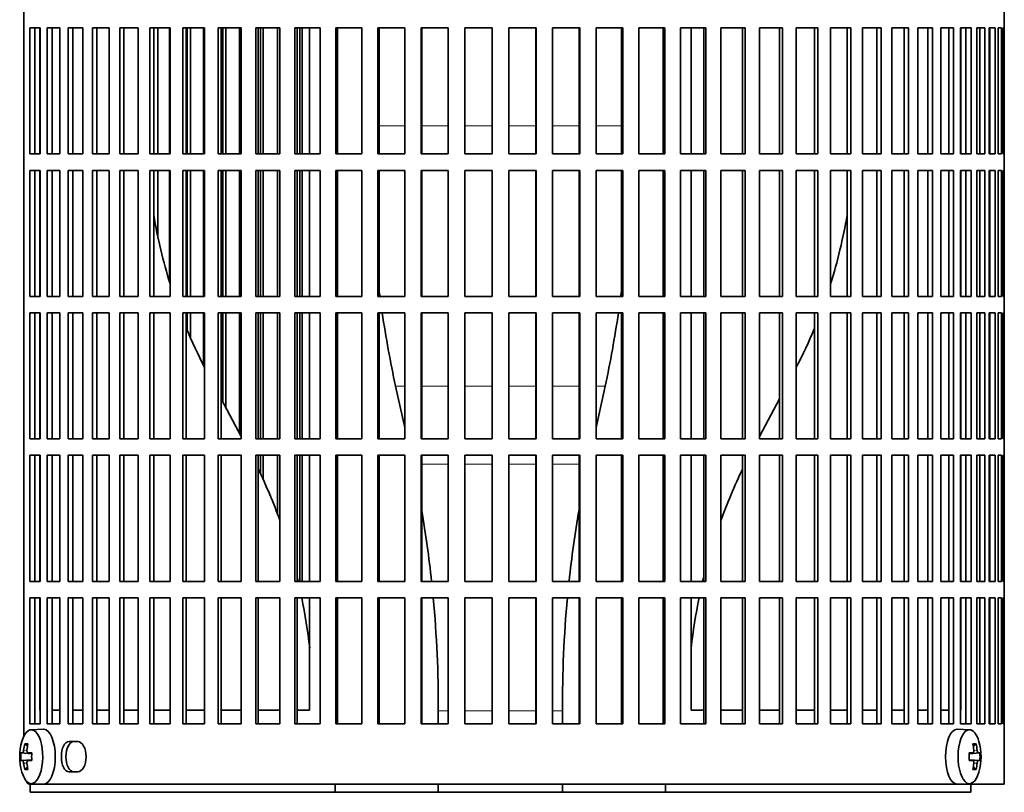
# Model space of a CAD drawing. Header units: millimetres. Extents: x 160 to 756, y -1041 to 1345.
# Tile 10 of 15: x 506 to 686, y 43 to 184. Entities that reach past the tile are written whole.
import ezdxf

# ---------------------------------------------------------------- set-up
doc = ezdxf.new("R2010")
doc.units = ezdxf.units.MM
for name, color, linetype in [('M5X8_UNI7687', 7, 'Continuous'), ('VSI134_FILTRO_A', 7, 'Continuous'), ('VSI134_FILTRO_B', 7, 'Continuous'), ('VSI134_SUPPORTO_', 7, 'Continuous')]:
    doc.layers.add(name, color=color, linetype=linetype)

# ---------------------------------------------------------------- blocks, each defined once
blk = doc.blocks.new('SE3')
at = {"layer": 'M5X8_UNI7687', "color": 7, "linetype": 'Continuous', "lineweight": 35}
for p, q in [((510.65, 54.68), (508.38, 54.61)), ((679.73, 54.61), (677.47, 54.68)), ((506.52, 50.38), (508.49, 50.23)), ((507.21, 52.02), (507.72, 51.63)), ((507.82, 50.39), (508.49, 50.33)), ((679.62, 50.33), (680.29, 50.39)), ((681.6, 50.38), (679.63, 50.23)), ((680.9, 52.02), (680.39, 51.63)), ((506.52, 48.99), (508.49, 49.13)), ((508.49, 49.04), (507.82, 48.97)), ((680.29, 48.97), (679.62, 49.04)), ((681.6, 48.99), (679.63, 49.13)), ((507.21, 47.35), (507.72, 47.74)), ((680.9, 47.35), (680.39, 47.74)), ((508.38, 44.75), (510.65, 44.68)), ((677.47, 44.68), (679.73, 44.75))]:
    blk.add_line(p, q, dxfattribs=at)
at = {"layer": 'M5X8_UNI7687', "color": 4, "linetype": 'Continuous', "lineweight": 9}
for p, q in [((508.49, 50.24), (506.81, 50.39)), ((507.02, 50.89), (507.63, 50.84)), ((507.83, 50.39), (508.49, 50.33)), ((679.62, 50.33), (680.28, 50.39)), ((681.3, 50.39), (679.63, 50.24)), ((680.49, 50.84), (681.09, 50.89)), ((506.81, 48.97), (508.49, 49.13)), ((508.49, 49.04), (507.83, 48.97)), ((680.28, 48.97), (679.62, 49.04)), ((679.63, 49.13), (681.3, 48.97)), ((507.63, 48.53), (507.02, 48.48)), ((681.09, 48.48), (680.48, 48.53))]:
    blk.add_line(p, q, dxfattribs=at)
at = {"layer": 'M5X8_UNI7687', "color": 7, "linetype": 'Continuous', "lineweight": 35}
for centre, radius, start, end in [((516.3, 49.68), 10, 163.7273, 196.2727), ((671.82, 49.68), 10, 343.7273, 16.2727), ((515.92, 49.68), 9.42, 175.7871, 184.2129), ((672.2, 49.68), 9.42, 355.7871, 4.2129)]:
    blk.add_arc(centre, radius, start, end, dxfattribs=at)
for centre, major_axis, ratio, start_param, end_param in [((508.41, 49.68), (0, -4.93), 0.422618, 0, 4.10793), ((510.68, 49.68), (0, 5), 0.422618, 0, 0.012961), ((510.68, 49.68), (0, 5), 0.422618, 3.141593, 6.283185), ((677.44, 49.68), (0, -5), 0.422618, 3.141593, 6.283185), ((679.7, 49.68), (0, 4.93), 0.422618, 0, 4.10793), ((679.7, 49.68), (0, 4.93), 0.422618, 5.316848, 6.283185), ((516.28, 49.53), (-9.97, 0.79), 0.036834, -0.313745, -0.199185), ((516.35, 49.68), (0, 10), 0.939693, 1.335108, 1.449667), ((514.3, 46.62), (-7.75, 5.06), 0.247104, -0.4365, -0.286808), ((516.22, 49.68), (0, 10), 0.866025, 1.335108, 1.449667), ((516.28, 49.53), (-9.97, 0.79), 0.036834, -0.670562, -0.556003), ((513, 49.68), (0, 9.26), 0.488139, 1.49595, 1.645642), ((671.83, 49.53), (9.97, 0.79), 0.036834, 0.556003, 0.670562), ((675.12, 49.68), (0, -9.26), 0.488139, 1.49595, 1.645642), ((673.82, 46.62), (7.75, 5.06), 0.247104, 0.286808, 0.4365), ((671.9, 49.68), (0, 10), 0.866025, 4.833518, 4.948078), ((671.77, 49.68), (0, 10), 0.939693, 4.833518, 4.948078), ((671.83, 49.53), (9.97, 0.79), 0.036834, 0.199185, 0.313745), ((516.28, 49.84), (-9.97, -0.79), 0.036834, 0.199185, 0.313745), ((516.28, 49.84), (-9.97, -0.79), 0.036834, 0.556003, 0.670562), ((671.83, 49.84), (9.97, -0.79), 0.036834, -0.670562, -0.556003), ((671.83, 49.84), (9.97, -0.79), 0.036834, -0.313745, -0.199185), ((508.41, 49.68), (0, -4.93), 0.422618, 5.316848, 6.283185), ((516.35, 49.68), (0, -10), 0.939693, 4.833518, 4.948078), ((514.3, 52.75), (-7.75, -5.06), 0.247104, 0.286808, 0.4365), ((516.22, 49.68), (0, -10), 0.866025, 4.833518, 4.948078), ((671.9, 49.68), (0, -10), 0.866025, 1.335108, 1.449667), ((673.82, 52.75), (7.75, -5.06), 0.247104, -0.4365, -0.286808), ((671.77, 49.68), (0, -10), 0.939693, 1.335108, 1.449667), ((677.44, 49.68), (0, -5), 0.422618, 0, 0.012961)]:
    blk.add_ellipse(centre, major_axis=major_axis, ratio=ratio, start_param=start_param, end_param=end_param, dxfattribs=at)
for points in [[(506.81, 50.39), (506.82, 50.39), (506.83, 50.4), (506.84, 50.4), (506.86, 50.42), (506.88, 50.43), (506.89, 50.45), (506.91, 50.48), (506.92, 50.51), (506.94, 50.54), (506.95, 50.58), (506.97, 50.62), (506.98, 50.66), (506.99, 50.7), (507, 50.75), (507.01, 50.79), (507.02, 50.84), (507.02, 50.87), (507.02, 50.89)], [(507.62, 50.89), (507.62, 50.87), (507.62, 50.84), (507.62, 50.79), (507.62, 50.75), (507.62, 50.7), (507.63, 50.66), (507.64, 50.62), (507.65, 50.58), (507.66, 50.54), (507.68, 50.51), (507.7, 50.48), (507.72, 50.45), (507.74, 50.43), (507.76, 50.42), (507.78, 50.4), (507.81, 50.4), (507.82, 50.39), (507.83, 50.39)], [(680.28, 50.39), (680.29, 50.39), (680.31, 50.4), (680.33, 50.4), (680.36, 50.42), (680.38, 50.43), (680.4, 50.45), (680.42, 50.48), (680.44, 50.51), (680.45, 50.54), (680.47, 50.58), (680.48, 50.62), (680.49, 50.66), (680.49, 50.7), (680.5, 50.75), (680.5, 50.79), (680.5, 50.84), (680.49, 50.87), (680.49, 50.89)], [(681.09, 50.89), (681.09, 50.87), (681.1, 50.84), (681.11, 50.79), (681.12, 50.75), (681.13, 50.7), (681.14, 50.66), (681.15, 50.62), (681.16, 50.58), (681.18, 50.54), (681.19, 50.51), (681.21, 50.48), (681.22, 50.45), (681.24, 50.43), (681.26, 50.42), (681.27, 50.4), (681.29, 50.4), (681.3, 50.39), (681.3, 50.39)], [(507.02, 48.48), (507.02, 48.49), (507.02, 48.53), (507.01, 48.57), (507, 48.62), (506.99, 48.66), (506.98, 48.71), (506.97, 48.75), (506.95, 48.79), (506.94, 48.83), (506.92, 48.86), (506.91, 48.89), (506.89, 48.91), (506.88, 48.93), (506.86, 48.95), (506.84, 48.96), (506.83, 48.97), (506.82, 48.97), (506.81, 48.97)], [(507.83, 48.97), (507.82, 48.97), (507.81, 48.97), (507.78, 48.96), (507.76, 48.95), (507.74, 48.93), (507.72, 48.91), (507.7, 48.89), (507.68, 48.86), (507.66, 48.83), (507.65, 48.79), (507.64, 48.75), (507.63, 48.71), (507.62, 48.66), (507.62, 48.62), (507.62, 48.57), (507.62, 48.53), (507.62, 48.49), (507.62, 48.48)], [(680.49, 48.48), (680.49, 48.49), (680.5, 48.53), (680.5, 48.57), (680.5, 48.62), (680.49, 48.66), (680.49, 48.71), (680.48, 48.75), (680.47, 48.79), (680.45, 48.83), (680.44, 48.86), (680.42, 48.89), (680.4, 48.91), (680.38, 48.93), (680.36, 48.95), (680.33, 48.96), (680.31, 48.97), (680.29, 48.97), (680.28, 48.97)], [(681.3, 48.97), (681.3, 48.97), (681.29, 48.97), (681.27, 48.96), (681.26, 48.95), (681.24, 48.93), (681.22, 48.91), (681.21, 48.89), (681.19, 48.86), (681.18, 48.83), (681.16, 48.79), (681.15, 48.75), (681.14, 48.71), (681.13, 48.66), (681.12, 48.62), (681.11, 48.57), (681.1, 48.53), (681.09, 48.49), (681.09, 48.48)]]:
    blk.add_open_spline(points, degree=3, dxfattribs=at)
at = {"layer": 'VSI134_FILTRO_A', "color": 7, "linetype": 'Continuous', "lineweight": 35}
for p, q in [((686.06, 44.68), (686.06, 245.68)), ((507.07, 236.91), (507.07, 53.46)), ((508.14, 182.68), (508.14, 159.68)), ((510.05, 182.68), (508.14, 182.68)), ((509.06, 182.68), (509.06, 159.68)), ((510.05, 182.68), (510.05, 159.68)), ((511.33, 182.68), (511.33, 159.68)), ((513.64, 182.68), (511.33, 182.68)), ((512.22, 182.68), (512.22, 159.68)), ((513.64, 182.68), (513.64, 159.68)), ((515.15, 182.68), (515.15, 159.68)), ((517.84, 182.68), (515.15, 182.68)), ((515.99, 182.68), (515.99, 159.68)), ((517.84, 182.68), (517.84, 159.68)), ((519.57, 182.68), (519.57, 159.68)), ((522.62, 182.68), (519.57, 182.68)), ((520.37, 182.68), (520.37, 159.68)), ((522.62, 182.68), (522.62, 159.68)), ((524.56, 182.68), (524.56, 159.68)), ((527.94, 182.68), (524.56, 182.68)), ((525.3, 182.68), (525.3, 159.68)), ((527.94, 182.68), (527.94, 159.68)), ((530.08, 182.68), (530.08, 159.68)), ((533.77, 182.68), (530.08, 182.68)), ((530.76, 182.68), (530.76, 159.68)), ((533.77, 182.68), (533.77, 159.68)), ((536.09, 182.68), (536.09, 159.68)), ((540.06, 182.68), (536.09, 182.68)), ((536.7, 182.68), (536.7, 159.68)), ((540.06, 182.68), (540.06, 159.68)), ((542.54, 182.68), (542.54, 159.68)), ((546.75, 182.68), (542.54, 182.68)), ((543.07, 182.68), (543.07, 159.68)), ((546.75, 182.68), (546.75, 159.68)), ((549.38, 182.68), (549.38, 159.68)), ((553.81, 182.68), (549.38, 182.68)), ((549.84, 182.68), (549.84, 159.68)), ((553.81, 182.68), (553.81, 159.68)), ((556.55, 182.68), (556.55, 159.68)), ((561.17, 182.68), (556.55, 182.68)), ((556.94, 182.68), (556.94, 159.68)), ((561.17, 182.68), (561.17, 159.68)), ((564.02, 182.68), (564.02, 159.68)), ((568.79, 182.68), (564.02, 182.68)), ((564.32, 182.68), (564.32, 159.68)), ((568.79, 182.68), (568.79, 159.68)), ((571.71, 182.68), (571.71, 159.68)), ((576.59, 182.68), (571.71, 182.68)), ((571.93, 182.68), (571.93, 159.68)), ((576.59, 182.68), (576.59, 159.68)), ((579.58, 182.68), (579.58, 159.68)), ((584.53, 182.68), (579.58, 182.68)), ((579.71, 182.68), (579.71, 159.68)), ((584.53, 182.68), (584.53, 159.68)), ((587.55, 182.68), (587.55, 159.68)), ((592.54, 182.68), (587.55, 182.68)), ((587.59, 182.68), (587.59, 159.68)), ((592.54, 182.68), (592.54, 159.68)), ((595.57, 182.68), (595.57, 159.68)), ((600.57, 182.68), (595.57, 182.68)), ((600.52, 182.68), (600.52, 159.68)), ((600.57, 182.68), (600.57, 159.68)), ((603.58, 182.68), (603.58, 159.68)), ((608.54, 182.68), (603.58, 182.68)), ((608.41, 182.68), (608.41, 159.68)), ((608.54, 182.68), (608.54, 159.68)), ((611.52, 182.68), (611.52, 159.68)), ((616.4, 182.68), (611.52, 182.68)), ((616.19, 182.68), (616.19, 159.68)), ((616.4, 182.68), (616.4, 159.68)), ((619.33, 182.68), (619.33, 159.68)), ((624.1, 182.68), (619.33, 182.68)), ((623.8, 182.68), (623.8, 159.68)), ((624.1, 182.68), (624.1, 159.68)), ((626.94, 182.68), (626.94, 159.68)), ((631.56, 182.68), (626.94, 182.68)), ((631.18, 182.68), (631.18, 159.68)), ((631.56, 182.68), (631.56, 159.68)), ((634.31, 182.68), (634.31, 159.68)), ((638.74, 182.68), (634.31, 182.68)), ((638.28, 182.68), (638.28, 159.68)), ((638.74, 182.68), (638.74, 159.68)), ((641.36, 182.68), (641.36, 159.68)), ((645.58, 182.68), (641.36, 182.68)), ((645.04, 182.68), (645.04, 159.68)), ((645.58, 182.68), (645.58, 159.68)), ((648.06, 182.68), (648.06, 159.68)), ((652.03, 182.68), (648.06, 182.68)), ((651.42, 182.68), (651.42, 159.68)), ((652.03, 182.68), (652.03, 159.68)), ((654.35, 182.68), (654.35, 159.68)), ((658.03, 182.68), (654.35, 182.68)), ((657.36, 182.68), (657.36, 159.68)), ((658.03, 182.68), (658.03, 159.68)), ((663.55, 182.68), (660.17, 182.68)), ((660.17, 182.68), (660.17, 159.68)), ((662.81, 182.68), (662.81, 159.68)), ((663.55, 182.68), (663.55, 159.68)), ((668.54, 182.68), (665.5, 182.68)), ((665.5, 182.68), (665.5, 159.68)), ((667.75, 182.68), (667.75, 159.68)), ((668.54, 182.68), (668.54, 159.68)), ((672.96, 182.68), (670.28, 182.68)), ((670.28, 182.68), (670.28, 159.68)), ((672.12, 182.68), (672.12, 159.68)), ((672.96, 182.68), (672.96, 159.68)), ((676.79, 182.68), (674.48, 182.68)), ((674.48, 182.68), (674.48, 159.68)), ((675.9, 182.68), (675.9, 159.68)), ((676.79, 182.68), (676.79, 159.68)), ((679.98, 182.68), (678.07, 182.68)), ((678.07, 182.68), (678.07, 159.68)), ((679.06, 182.68), (679.06, 159.68)), ((679.98, 182.68), (679.98, 159.68)), ((682.52, 182.68), (681.02, 182.68)), ((681.02, 182.68), (681.02, 159.68)), ((681.57, 182.68), (681.57, 159.68)), ((682.52, 182.68), (682.52, 159.68)), ((684.38, 182.68), (683.3, 182.68)), ((683.3, 182.68), (683.3, 159.68)), ((683.41, 182.68), (683.41, 159.68)), ((684.38, 182.68), (684.38, 159.68)), ((685.56, 182.68), (684.91, 182.68)), ((684.91, 182.68), (684.91, 159.68)), ((685.56, 182.68), (685.56, 159.68)), ((686.05, 182.68), (685.83, 182.68)), ((685.83, 182.68), (685.83, 159.68)), ((686.05, 182.68), (686.05, 159.68)), ((510.05, 159.68), (508.14, 159.68)), ((513.64, 159.68), (511.33, 159.68)), ((517.84, 159.68), (515.15, 159.68)), ((522.62, 159.68), (519.57, 159.68)), ((527.94, 159.68), (524.56, 159.68)), ((533.77, 159.68), (530.08, 159.68)), ((540.06, 159.68), (536.09, 159.68)), ((546.75, 159.68), (542.54, 159.68)), ((553.81, 159.68), (549.38, 159.68)), ((561.17, 159.68), (556.55, 159.68)), ((568.79, 159.68), (564.02, 159.68)), ((576.59, 159.68), (571.71, 159.68)), ((584.53, 159.68), (579.58, 159.68)), ((592.54, 159.68), (587.55, 159.68)), ((600.57, 159.68), (595.57, 159.68)), ((608.54, 159.68), (603.58, 159.68)), ((616.4, 159.68), (611.52, 159.68)), ((624.1, 159.68), (619.33, 159.68)), ((631.56, 159.68), (626.94, 159.68)), ((638.74, 159.68), (634.31, 159.68)), ((645.58, 159.68), (641.36, 159.68)), ((652.03, 159.68), (648.06, 159.68)), ((658.03, 159.68), (654.35, 159.68)), ((663.55, 159.68), (660.17, 159.68)), ((668.54, 159.68), (665.5, 159.68)), ((672.96, 159.68), (670.28, 159.68)), ((676.79, 159.68), (674.48, 159.68)), ((679.98, 159.68), (678.07, 159.68)), ((682.52, 159.68), (681.02, 159.68)), ((684.38, 159.68), (683.3, 159.68)), ((685.56, 159.68), (684.91, 159.68)), ((686.05, 159.68), (685.83, 159.68)), ((508.14, 156.68), (508.14, 133.68)), ((510.05, 156.68), (508.14, 156.68)), ((509.06, 156.68), (509.06, 133.68)), ((510.05, 156.68), (510.05, 133.68)), ((511.33, 156.68), (511.33, 133.68)), ((513.64, 156.68), (511.33, 156.68)), ((512.22, 156.68), (512.22, 133.68)), ((513.64, 156.68), (513.64, 133.68)), ((515.15, 156.68), (515.15, 133.68)), ((517.84, 156.68), (515.15, 156.68)), ((515.99, 156.68), (515.99, 133.68)), ((517.84, 156.68), (517.84, 133.68)), ((519.57, 156.68), (519.57, 133.68)), ((522.62, 156.68), (519.57, 156.68)), ((520.37, 156.68), (520.37, 133.68)), ((522.62, 156.68), (522.62, 133.68)), ((524.56, 156.68), (524.56, 133.68)), ((527.94, 156.68), (524.56, 156.68)), ((525.3, 156.68), (525.3, 133.68)), ((527.94, 156.68), (527.94, 133.68)), ((530.08, 156.68), (530.08, 133.68)), ((533.77, 156.68), (530.08, 156.68)), ((530.76, 156.68), (530.76, 133.68)), ((533.77, 156.68), (533.77, 133.68)), ((536.09, 156.68), (536.09, 133.68)), ((540.06, 156.68), (536.09, 156.68)), ((536.7, 156.68), (536.7, 133.68)), ((540.06, 156.68), (540.06, 133.68)), ((542.54, 156.68), (542.54, 133.68)), ((546.75, 156.68), (542.54, 156.68)), ((543.07, 156.68), (543.07, 133.68)), ((546.75, 156.68), (546.75, 133.68)), ((549.38, 156.68), (549.38, 133.68)), ((553.81, 156.68), (549.38, 156.68)), ((549.84, 156.68), (549.84, 133.68)), ((553.81, 156.68), (553.81, 133.68)), ((556.55, 156.68), (556.55, 133.68)), ((561.17, 156.68), (556.55, 156.68)), ((556.94, 156.68), (556.94, 133.68)), ((561.17, 156.68), (561.17, 133.68)), ((564.02, 156.68), (564.02, 133.68)), ((568.79, 156.68), (564.02, 156.68)), ((564.32, 156.68), (564.32, 133.68)), ((568.79, 156.68), (568.79, 133.68)), ((571.71, 156.68), (571.71, 133.68)), ((576.59, 156.68), (571.71, 156.68)), ((571.93, 156.68), (571.93, 133.68)), ((576.59, 156.68), (576.59, 133.68)), ((579.58, 156.68), (579.58, 133.68)), ((584.53, 156.68), (579.58, 156.68)), ((579.71, 156.68), (579.71, 133.68)), ((584.53, 156.68), (584.53, 133.68)), ((587.55, 156.68), (587.55, 133.68)), ((592.54, 156.68), (587.55, 156.68)), ((587.59, 156.68), (587.59, 133.68)), ((592.54, 156.68), (592.54, 133.68)), ((595.57, 156.68), (595.57, 133.68)), ((600.57, 156.68), (595.57, 156.68)), ((600.52, 156.68), (600.52, 133.68)), ((600.57, 156.68), (600.57, 133.68)), ((603.58, 156.68), (603.58, 133.68)), ((608.54, 156.68), (603.58, 156.68)), ((608.41, 156.68), (608.41, 133.68)), ((608.54, 156.68), (608.54, 133.68)), ((611.52, 156.68), (611.52, 133.68)), ((616.4, 156.68), (611.52, 156.68)), ((616.19, 156.68), (616.19, 133.68)), ((616.4, 156.68), (616.4, 133.68)), ((619.33, 156.68), (619.33, 133.68)), ((624.1, 156.68), (619.33, 156.68)), ((623.8, 156.68), (623.8, 133.68)), ((624.1, 156.68), (624.1, 133.68)), ((626.94, 156.68), (626.94, 133.68)), ((631.56, 156.68), (626.94, 156.68)), ((631.18, 156.68), (631.18, 133.68)), ((631.56, 156.68), (631.56, 133.68)), ((634.31, 156.68), (634.31, 133.68)), ((638.74, 156.68), (634.31, 156.68)), ((638.28, 156.68), (638.28, 133.68)), ((638.74, 156.68), (638.74, 133.68)), ((641.36, 156.68), (641.36, 133.68)), ((645.58, 156.68), (641.36, 156.68)), ((645.04, 156.68), (645.04, 133.68)), ((645.58, 156.68), (645.58, 133.68)), ((648.06, 156.68), (648.06, 133.68)), ((652.03, 156.68), (648.06, 156.68)), ((651.42, 156.68), (651.42, 133.68)), ((652.03, 156.68), (652.03, 133.68)), ((654.35, 156.68), (654.35, 133.68)), ((658.03, 156.68), (654.35, 156.68)), ((657.36, 156.68), (657.36, 133.68)), ((658.03, 156.68), (658.03, 133.68)), ((663.55, 156.68), (660.17, 156.68)), ((660.17, 156.68), (660.17, 133.68)), ((662.81, 156.68), (662.81, 133.68)), ((663.55, 156.68), (663.55, 133.68)), ((668.54, 156.68), (665.5, 156.68)), ((665.5, 156.68), (665.5, 133.68)), ((667.75, 156.68), (667.75, 133.68)), ((668.54, 156.68), (668.54, 133.68)), ((672.96, 156.68), (670.28, 156.68)), ((670.28, 156.68), (670.28, 133.68)), ((672.12, 156.68), (672.12, 133.68)), ((672.96, 156.68), (672.96, 133.68)), ((676.79, 156.68), (674.48, 156.68)), ((674.48, 156.68), (674.48, 133.68)), ((675.9, 156.68), (675.9, 133.68)), ((676.79, 156.68), (676.79, 133.68)), ((679.98, 156.68), (678.07, 156.68)), ((678.07, 156.68), (678.07, 133.68)), ((679.06, 156.68), (679.06, 133.68)), ((679.98, 156.68), (679.98, 133.68)), ((682.52, 156.68), (681.02, 156.68)), ((681.02, 156.68), (681.02, 133.68)), ((681.57, 156.68), (681.57, 133.68)), ((682.52, 156.68), (682.52, 133.68)), ((684.38, 156.68), (683.3, 156.68)), ((683.3, 156.68), (683.3, 133.68)), ((683.41, 156.68), (683.41, 133.68)), ((684.38, 156.68), (684.38, 133.68)), ((685.56, 156.68), (684.91, 156.68)), ((684.91, 156.68), (684.91, 133.68)), ((685.56, 156.68), (685.56, 133.68)), ((686.05, 156.68), (685.83, 156.68)), ((685.83, 156.68), (685.83, 133.68)), ((686.05, 156.68), (686.05, 133.68)), ((510.05, 133.68), (508.14, 133.68)), ((513.64, 133.68), (511.33, 133.68)), ((517.84, 133.68), (515.15, 133.68)), ((522.62, 133.68), (519.57, 133.68)), ((527.94, 133.68), (524.56, 133.68)), ((533.77, 133.68), (530.08, 133.68)), ((540.06, 133.68), (536.09, 133.68)), ((546.75, 133.68), (542.54, 133.68)), ((553.81, 133.68), (549.38, 133.68)), ((561.17, 133.68), (556.55, 133.68)), ((568.79, 133.68), (564.02, 133.68)), ((576.59, 133.68), (571.71, 133.68)), ((584.53, 133.68), (579.58, 133.68)), ((592.54, 133.68), (587.55, 133.68)), ((600.57, 133.68), (595.57, 133.68)), ((608.54, 133.68), (603.58, 133.68)), ((616.4, 133.68), (611.52, 133.68)), ((624.1, 133.68), (619.33, 133.68)), ((631.56, 133.68), (626.94, 133.68)), ((638.74, 133.68), (634.31, 133.68)), ((645.58, 133.68), (641.36, 133.68)), ((652.03, 133.68), (648.06, 133.68)), ((658.03, 133.68), (654.35, 133.68)), ((663.55, 133.68), (660.17, 133.68)), ((668.54, 133.68), (665.5, 133.68)), ((672.96, 133.68), (670.28, 133.68)), ((676.79, 133.68), (674.48, 133.68)), ((679.98, 133.68), (678.07, 133.68)), ((682.52, 133.68), (681.02, 133.68)), ((684.38, 133.68), (683.3, 133.68)), ((685.56, 133.68), (684.91, 133.68)), ((686.05, 133.68), (685.83, 133.68)), ((508.14, 130.68), (508.14, 107.68)), ((510.05, 130.68), (508.14, 130.68)), ((509.06, 130.68), (509.06, 107.68)), ((510.05, 130.68), (510.05, 107.68)), ((511.33, 130.68), (511.33, 107.68)), ((513.64, 130.68), (511.33, 130.68)), ((512.22, 130.68), (512.22, 107.68)), ((513.64, 130.68), (513.64, 107.68)), ((515.15, 130.68), (515.15, 107.68)), ((517.84, 130.68), (515.15, 130.68)), ((515.99, 130.68), (515.99, 107.68)), ((517.84, 130.68), (517.84, 107.68)), ((519.57, 130.68), (519.57, 107.68)), ((522.62, 130.68), (519.57, 130.68)), ((520.37, 130.68), (520.37, 107.68)), ((522.62, 130.68), (522.62, 107.68)), ((524.56, 130.68), (524.56, 107.68)), ((527.94, 130.68), (524.56, 130.68)), ((525.3, 130.68), (525.3, 107.68)), ((527.94, 130.68), (527.94, 107.68)), ((530.08, 130.68), (530.08, 107.68)), ((533.77, 130.68), (530.08, 130.68)), ((530.76, 130.68), (530.76, 107.68)), ((533.77, 130.68), (533.77, 107.68)), ((536.09, 130.68), (536.09, 107.68)), ((540.06, 130.68), (536.09, 130.68)), ((536.7, 130.68), (536.7, 107.68)), ((540.06, 130.68), (540.06, 107.68)), ((542.54, 130.68), (542.54, 107.68)), ((546.75, 130.68), (542.54, 130.68)), ((543.07, 130.68), (543.07, 107.68)), ((546.75, 130.68), (546.75, 107.68)), ((549.38, 130.68), (549.38, 107.68)), ((553.81, 130.68), (549.38, 130.68)), ((549.84, 130.68), (549.84, 107.68)), ((553.81, 130.68), (553.81, 107.68)), ((556.55, 130.68), (556.55, 107.68)), ((561.17, 130.68), (556.55, 130.68)), ((556.94, 130.68), (556.94, 107.68)), ((561.17, 130.68), (561.17, 107.68)), ((564.02, 130.68), (564.02, 107.68)), ((568.79, 130.68), (564.02, 130.68)), ((564.32, 130.68), (564.32, 107.68)), ((568.79, 130.68), (568.79, 107.68)), ((571.71, 130.68), (571.71, 107.68)), ((576.59, 130.68), (571.71, 130.68)), ((571.93, 130.68), (571.93, 107.68)), ((576.59, 130.68), (576.59, 107.68)), ((579.58, 130.68), (579.58, 107.68)), ((584.53, 130.68), (579.58, 130.68)), ((579.71, 130.68), (579.71, 107.68)), ((584.53, 130.68), (584.53, 107.68)), ((587.55, 130.68), (587.55, 107.68)), ((592.54, 130.68), (587.55, 130.68)), ((587.59, 130.68), (587.59, 107.68)), ((592.54, 130.68), (592.54, 107.68)), ((595.57, 130.68), (595.57, 107.68)), ((600.57, 130.68), (595.57, 130.68)), ((600.52, 130.68), (600.52, 107.68)), ((600.57, 130.68), (600.57, 107.68)), ((603.58, 130.68), (603.58, 107.68)), ((608.54, 130.68), (603.58, 130.68)), ((608.41, 130.68), (608.41, 107.68)), ((608.54, 130.68), (608.54, 107.68)), ((611.52, 130.68), (611.52, 107.68)), ((616.4, 130.68), (611.52, 130.68)), ((616.19, 130.68), (616.19, 107.68)), ((616.4, 130.68), (616.4, 107.68)), ((619.33, 130.68), (619.33, 107.68)), ((624.1, 130.68), (619.33, 130.68)), ((623.8, 130.68), (623.8, 107.68)), ((624.1, 130.68), (624.1, 107.68)), ((626.94, 130.68), (626.94, 107.68)), ((631.56, 130.68), (626.94, 130.68)), ((631.18, 130.68), (631.18, 107.68)), ((631.56, 130.68), (631.56, 107.68)), ((634.31, 130.68), (634.31, 107.68)), ((638.74, 130.68), (634.31, 130.68)), ((638.28, 130.68), (638.28, 107.68)), ((638.74, 130.68), (638.74, 107.68)), ((641.36, 130.68), (641.36, 107.68)), ((645.58, 130.68), (641.36, 130.68)), ((645.04, 130.68), (645.04, 107.68)), ((645.58, 130.68), (645.58, 107.68)), ((648.06, 130.68), (648.06, 107.68)), ((652.03, 130.68), (648.06, 130.68)), ((651.42, 130.68), (651.42, 107.68)), ((652.03, 130.68), (652.03, 107.68)), ((654.35, 130.68), (654.35, 107.68)), ((658.03, 130.68), (654.35, 130.68)), ((657.36, 130.68), (657.36, 107.68)), ((658.03, 130.68), (658.03, 107.68)), ((663.55, 130.68), (660.17, 130.68)), ((660.17, 130.68), (660.17, 107.68)), ((662.81, 130.68), (662.81, 107.68)), ((663.55, 130.68), (663.55, 107.68)), ((668.54, 130.68), (665.5, 130.68)), ((665.5, 130.68), (665.5, 107.68)), ((667.75, 130.68), (667.75, 107.68)), ((668.54, 130.68), (668.54, 107.68)), ((672.96, 130.68), (670.28, 130.68)), ((670.28, 130.68), (670.28, 107.68)), ((672.12, 130.68), (672.12, 107.68)), ((672.96, 130.68), (672.96, 107.68)), ((676.79, 130.68), (674.48, 130.68)), ((674.48, 130.68), (674.48, 107.68)), ((675.9, 130.68), (675.9, 107.68)), ((676.79, 130.68), (676.79, 107.68)), ((679.98, 130.68), (678.07, 130.68)), ((678.07, 130.68), (678.07, 107.68)), ((679.06, 130.68), (679.06, 107.68)), ((679.98, 130.68), (679.98, 107.68)), ((682.52, 130.68), (681.02, 130.68)), ((681.02, 130.68), (681.02, 107.68)), ((681.57, 130.68), (681.57, 107.68)), ((682.52, 130.68), (682.52, 107.68)), ((684.38, 130.68), (683.3, 130.68)), ((683.3, 130.68), (683.3, 107.68)), ((683.41, 130.68), (683.41, 107.68)), ((684.38, 130.68), (684.38, 107.68)), ((685.56, 130.68), (684.91, 130.68)), ((684.91, 130.68), (684.91, 107.68)), ((685.56, 130.68), (685.56, 107.68)), ((686.05, 130.68), (685.83, 130.68)), ((685.83, 130.68), (685.83, 107.68)), ((686.05, 130.68), (686.05, 107.68)), ((510.05, 107.68), (508.14, 107.68)), ((513.64, 107.68), (511.33, 107.68)), ((517.84, 107.68), (515.15, 107.68)), ((522.62, 107.68), (519.57, 107.68)), ((527.94, 107.68), (524.56, 107.68)), ((533.77, 107.68), (530.08, 107.68)), ((540.06, 107.68), (536.09, 107.68)), ((546.75, 107.68), (542.54, 107.68)), ((553.81, 107.68), (549.38, 107.68)), ((561.17, 107.68), (556.55, 107.68)), ((568.79, 107.68), (564.02, 107.68)), ((576.59, 107.68), (571.71, 107.68)), ((584.53, 107.68), (579.58, 107.68)), ((592.54, 107.68), (587.55, 107.68)), ((600.57, 107.68), (595.57, 107.68)), ((608.54, 107.68), (603.58, 107.68)), ((616.4, 107.68), (611.52, 107.68)), ((624.1, 107.68), (619.33, 107.68)), ((631.56, 107.68), (626.94, 107.68)), ((638.74, 107.68), (634.31, 107.68)), ((645.58, 107.68), (641.36, 107.68)), ((652.03, 107.68), (648.06, 107.68)), ((658.03, 107.68), (654.35, 107.68)), ((663.55, 107.68), (660.17, 107.68)), ((668.54, 107.68), (665.5, 107.68)), ((672.96, 107.68), (670.28, 107.68)), ((676.79, 107.68), (674.48, 107.68)), ((679.98, 107.68), (678.07, 107.68)), ((682.52, 107.68), (681.02, 107.68)), ((684.38, 107.68), (683.3, 107.68)), ((685.56, 107.68), (684.91, 107.68)), ((686.05, 107.68), (685.83, 107.68)), ((508.14, 104.68), (508.14, 81.68)), ((510.05, 104.68), (508.14, 104.68)), ((509.06, 104.68), (509.06, 81.68)), ((510.05, 104.68), (510.05, 81.68)), ((511.33, 104.68), (511.33, 81.68)), ((513.64, 104.68), (511.33, 104.68)), ((512.22, 104.68), (512.22, 81.68)), ((513.64, 104.68), (513.64, 81.68)), ((515.15, 104.68), (515.15, 81.68)), ((517.84, 104.68), (515.15, 104.68)), ((515.99, 104.68), (515.99, 81.68)), ((517.84, 104.68), (517.84, 81.68)), ((519.57, 104.68), (519.57, 81.68)), ((522.62, 104.68), (519.57, 104.68)), ((520.37, 104.68), (520.37, 81.68)), ((522.62, 104.68), (522.62, 81.68)), ((524.56, 104.68), (524.56, 81.68)), ((527.94, 104.68), (524.56, 104.68)), ((525.3, 104.68), (525.3, 81.68)), ((527.94, 104.68), (527.94, 81.68)), ((530.08, 104.68), (530.08, 81.68)), ((533.77, 104.68), (530.08, 104.68)), ((530.76, 104.68), (530.76, 81.68)), ((533.77, 104.68), (533.77, 81.68)), ((536.09, 104.68), (536.09, 81.68)), ((540.06, 104.68), (536.09, 104.68)), ((536.7, 104.68), (536.7, 81.68)), ((540.06, 104.68), (540.06, 81.68)), ((542.54, 104.68), (542.54, 81.68)), ((546.75, 104.68), (542.54, 104.68)), ((543.07, 104.68), (543.07, 81.68)), ((546.75, 104.68), (546.75, 81.68)), ((549.38, 104.68), (549.38, 81.68)), ((553.81, 104.68), (549.38, 104.68)), ((549.84, 104.68), (549.84, 81.68)), ((553.81, 104.68), (553.81, 81.68)), ((556.55, 104.68), (556.55, 81.68)), ((561.17, 104.68), (556.55, 104.68)), ((556.94, 104.68), (556.94, 81.68)), ((561.17, 104.68), (561.17, 81.68)), ((564.02, 104.68), (564.02, 81.68)), ((568.79, 104.68), (564.02, 104.68)), ((564.32, 104.68), (564.32, 81.68)), ((568.79, 104.68), (568.79, 81.68)), ((571.71, 104.68), (571.71, 81.68)), ((576.59, 104.68), (571.71, 104.68)), ((571.93, 104.68), (571.93, 81.68)), ((576.59, 104.68), (576.59, 81.68)), ((579.58, 104.68), (579.58, 81.68)), ((584.53, 104.68), (579.58, 104.68)), ((579.71, 104.68), (579.71, 81.68)), ((584.53, 104.68), (584.53, 81.68)), ((587.55, 104.68), (587.55, 81.68)), ((592.54, 104.68), (587.55, 104.68)), ((587.59, 104.68), (587.59, 81.68)), ((592.54, 104.68), (592.54, 81.68)), ((595.57, 104.68), (595.57, 81.68)), ((600.57, 104.68), (595.57, 104.68)), ((600.52, 104.68), (600.52, 81.68)), ((600.57, 104.68), (600.57, 81.68)), ((603.58, 104.68), (603.58, 81.68)), ((608.54, 104.68), (603.58, 104.68)), ((608.41, 104.68), (608.41, 81.68)), ((608.54, 104.68), (608.54, 81.68)), ((611.52, 104.68), (611.52, 81.68)), ((616.4, 104.68), (611.52, 104.68)), ((616.19, 104.68), (616.19, 81.68)), ((616.4, 104.68), (616.4, 81.68)), ((619.33, 104.68), (619.33, 81.68)), ((624.1, 104.68), (619.33, 104.68)), ((623.8, 104.68), (623.8, 81.68)), ((624.1, 104.68), (624.1, 81.68)), ((626.94, 104.68), (626.94, 81.68)), ((631.56, 104.68), (626.94, 104.68)), ((631.18, 104.68), (631.18, 81.68)), ((631.56, 104.68), (631.56, 81.68)), ((634.31, 104.68), (634.31, 81.68)), ((638.74, 104.68), (634.31, 104.68)), ((638.28, 104.68), (638.28, 81.68)), ((638.74, 104.68), (638.74, 81.68)), ((641.36, 104.68), (641.36, 81.68)), ((645.58, 104.68), (641.36, 104.68)), ((645.04, 104.68), (645.04, 81.68)), ((645.58, 104.68), (645.58, 81.68)), ((648.06, 104.68), (648.06, 81.68)), ((652.03, 104.68), (648.06, 104.68)), ((651.42, 104.68), (651.42, 81.68)), ((652.03, 104.68), (652.03, 81.68)), ((654.35, 104.68), (654.35, 81.68)), ((658.03, 104.68), (654.35, 104.68)), ((657.36, 104.68), (657.36, 81.68)), ((658.03, 104.68), (658.03, 81.68)), ((663.55, 104.68), (660.17, 104.68)), ((660.17, 104.68), (660.17, 81.68)), ((662.81, 104.68), (662.81, 81.68)), ((663.55, 104.68), (663.55, 81.68)), ((668.54, 104.68), (665.5, 104.68)), ((665.5, 104.68), (665.5, 81.68)), ((667.75, 104.68), (667.75, 81.68)), ((668.54, 104.68), (668.54, 81.68)), ((672.96, 104.68), (670.28, 104.68)), ((670.28, 104.68), (670.28, 81.68)), ((672.12, 104.68), (672.12, 81.68)), ((672.96, 104.68), (672.96, 81.68)), ((676.79, 104.68), (674.48, 104.68)), ((674.48, 104.68), (674.48, 81.68)), ((675.9, 104.68), (675.9, 81.68)), ((676.79, 104.68), (676.79, 81.68)), ((679.98, 104.68), (678.07, 104.68)), ((678.07, 104.68), (678.07, 81.68)), ((679.06, 104.68), (679.06, 81.68)), ((679.98, 104.68), (679.98, 81.68)), ((682.52, 104.68), (681.02, 104.68)), ((681.02, 104.68), (681.02, 81.68)), ((681.57, 104.68), (681.57, 81.68)), ((682.52, 104.68), (682.52, 81.68)), ((684.38, 104.68), (683.3, 104.68)), ((683.3, 104.68), (683.3, 81.68)), ((683.41, 104.68), (683.41, 81.68)), ((684.38, 104.68), (684.38, 81.68)), ((685.56, 104.68), (684.91, 104.68)), ((684.91, 104.68), (684.91, 81.68)), ((685.56, 104.68), (685.56, 81.68)), ((686.05, 104.68), (685.83, 104.68)), ((685.83, 104.68), (685.83, 81.68)), ((686.05, 104.68), (686.05, 81.68)), ((510.05, 81.68), (508.14, 81.68)), ((513.64, 81.68), (511.33, 81.68)), ((517.84, 81.68), (515.15, 81.68)), ((522.62, 81.68), (519.57, 81.68)), ((527.94, 81.68), (524.56, 81.68)), ((533.77, 81.68), (530.08, 81.68)), ((540.06, 81.68), (536.09, 81.68)), ((546.75, 81.68), (542.54, 81.68)), ((553.81, 81.68), (549.38, 81.68)), ((561.17, 81.68), (556.55, 81.68)), ((568.79, 81.68), (564.02, 81.68)), ((576.59, 81.68), (571.71, 81.68)), ((584.53, 81.68), (579.58, 81.68)), ((592.54, 81.68), (587.55, 81.68)), ((600.57, 81.68), (595.57, 81.68)), ((608.54, 81.68), (603.58, 81.68)), ((616.4, 81.68), (611.52, 81.68)), ((624.1, 81.68), (619.33, 81.68)), ((631.56, 81.68), (626.94, 81.68)), ((638.74, 81.68), (634.31, 81.68)), ((645.58, 81.68), (641.36, 81.68)), ((652.03, 81.68), (648.06, 81.68)), ((658.03, 81.68), (654.35, 81.68)), ((663.55, 81.68), (660.17, 81.68)), ((668.54, 81.68), (665.5, 81.68)), ((672.96, 81.68), (670.28, 81.68)), ((676.79, 81.68), (674.48, 81.68)), ((679.98, 81.68), (678.07, 81.68)), ((682.52, 81.68), (681.02, 81.68)), ((684.38, 81.68), (683.3, 81.68)), ((685.56, 81.68), (684.91, 81.68)), ((686.05, 81.68), (685.83, 81.68)), ((508.14, 78.68), (508.14, 55.68)), ((510.05, 78.68), (508.14, 78.68)), ((509.06, 78.68), (509.06, 55.68)), ((510.05, 78.68), (510.05, 55.68)), ((511.33, 78.68), (511.33, 55.68)), ((513.64, 78.68), (511.33, 78.68)), ((512.22, 78.68), (512.22, 55.68)), ((513.64, 78.68), (513.64, 55.68)), ((515.15, 78.68), (515.15, 55.68)), ((517.84, 78.68), (515.15, 78.68)), ((515.99, 78.68), (515.99, 55.68)), ((517.84, 78.68), (517.84, 55.68)), ((519.57, 78.68), (519.57, 55.68)), ((522.62, 78.68), (519.57, 78.68)), ((520.37, 78.68), (520.37, 55.68)), ((522.62, 78.68), (522.62, 55.68)), ((524.56, 78.68), (524.56, 55.68)), ((527.94, 78.68), (524.56, 78.68)), ((525.3, 78.68), (525.3, 55.68)), ((527.94, 78.68), (527.94, 55.68)), ((530.08, 78.68), (530.08, 55.68)), ((533.77, 78.68), (530.08, 78.68)), ((530.76, 78.68), (530.76, 55.68)), ((533.77, 78.68), (533.77, 55.68)), ((536.09, 78.68), (536.09, 55.68)), ((540.06, 78.68), (536.09, 78.68)), ((536.7, 78.68), (536.7, 55.68)), ((540.06, 78.68), (540.06, 55.68)), ((542.54, 78.68), (542.54, 55.68)), ((546.75, 78.68), (542.54, 78.68)), ((543.07, 78.68), (543.07, 55.68)), ((546.75, 78.68), (546.75, 55.68)), ((549.38, 78.68), (549.38, 55.68)), ((553.81, 78.68), (549.38, 78.68)), ((549.84, 78.68), (549.84, 55.68)), ((553.81, 78.68), (553.81, 55.68)), ((556.55, 78.68), (556.55, 55.68)), ((561.17, 78.68), (556.55, 78.68)), ((556.94, 78.68), (556.94, 55.68)), ((561.17, 78.68), (561.17, 55.68)), ((564.02, 78.68), (564.02, 55.68)), ((568.79, 78.68), (564.02, 78.68)), ((564.32, 78.68), (564.32, 55.68)), ((568.79, 78.68), (568.79, 55.68)), ((571.71, 78.68), (571.71, 55.68)), ((576.59, 78.68), (571.71, 78.68)), ((571.93, 78.68), (571.93, 55.68)), ((576.59, 78.68), (576.59, 55.68)), ((579.58, 78.68), (579.58, 55.68)), ((584.53, 78.68), (579.58, 78.68)), ((579.71, 78.68), (579.71, 55.68)), ((584.53, 78.68), (584.53, 55.68)), ((587.55, 78.68), (587.55, 55.68)), ((592.54, 78.68), (587.55, 78.68)), ((587.59, 78.68), (587.59, 55.68)), ((592.54, 78.68), (592.54, 55.68)), ((595.57, 78.68), (595.57, 55.68)), ((600.57, 78.68), (595.57, 78.68)), ((600.52, 78.68), (600.52, 55.68)), ((600.57, 78.68), (600.57, 55.68)), ((603.58, 78.68), (603.58, 55.68)), ((608.54, 78.68), (603.58, 78.68)), ((608.41, 78.68), (608.41, 55.68)), ((608.54, 78.68), (608.54, 55.68)), ((611.52, 78.68), (611.52, 55.68)), ((616.4, 78.68), (611.52, 78.68)), ((616.19, 78.68), (616.19, 55.68)), ((616.4, 78.68), (616.4, 55.68)), ((619.33, 78.68), (619.33, 55.68)), ((624.1, 78.68), (619.33, 78.68)), ((623.8, 78.68), (623.8, 55.68)), ((624.1, 78.68), (624.1, 55.68)), ((626.94, 78.68), (626.94, 55.68)), ((631.56, 78.68), (626.94, 78.68)), ((631.18, 78.68), (631.18, 55.68)), ((631.56, 78.68), (631.56, 55.68)), ((634.31, 78.68), (634.31, 55.68)), ((638.74, 78.68), (634.31, 78.68)), ((638.28, 78.68), (638.28, 55.68)), ((638.74, 78.68), (638.74, 55.68)), ((641.36, 78.68), (641.36, 55.68)), ((645.58, 78.68), (641.36, 78.68)), ((645.04, 78.68), (645.04, 55.68)), ((645.58, 78.68), (645.58, 55.68)), ((648.06, 78.68), (648.06, 55.68)), ((652.03, 78.68), (648.06, 78.68)), ((651.42, 78.68), (651.42, 55.68)), ((652.03, 78.68), (652.03, 55.68)), ((654.35, 78.68), (654.35, 55.68)), ((658.03, 78.68), (654.35, 78.68)), ((657.36, 78.68), (657.36, 55.68)), ((658.03, 78.68), (658.03, 55.68)), ((663.55, 78.68), (660.17, 78.68)), ((660.17, 78.68), (660.17, 55.68)), ((662.81, 78.68), (662.81, 55.68)), ((663.55, 78.68), (663.55, 55.68)), ((668.54, 78.68), (665.5, 78.68)), ((665.5, 78.68), (665.5, 55.68)), ((667.75, 78.68), (667.75, 55.68)), ((668.54, 78.68), (668.54, 55.68)), ((672.96, 78.68), (670.28, 78.68)), ((670.28, 78.68), (670.28, 55.68)), ((672.12, 78.68), (672.12, 55.68)), ((672.96, 78.68), (672.96, 55.68)), ((676.79, 78.68), (674.48, 78.68)), ((674.48, 78.68), (674.48, 55.68)), ((675.9, 78.68), (675.9, 55.68)), ((676.79, 78.68), (676.79, 55.68)), ((679.98, 78.68), (678.07, 78.68)), ((678.07, 78.68), (678.07, 55.68)), ((679.06, 78.68), (679.06, 55.68)), ((679.98, 78.68), (679.98, 55.68)), ((682.52, 78.68), (681.02, 78.68)), ((681.02, 78.68), (681.02, 55.68)), ((681.57, 78.68), (681.57, 55.68)), ((682.52, 78.68), (682.52, 55.68)), ((684.38, 78.68), (683.3, 78.68)), ((683.3, 78.68), (683.3, 55.68)), ((683.41, 78.68), (683.41, 55.68)), ((684.38, 78.68), (684.38, 55.68)), ((685.56, 78.68), (684.91, 78.68)), ((684.91, 78.68), (684.91, 55.68)), ((685.56, 78.68), (685.56, 55.68)), ((686.05, 78.68), (685.83, 78.68)), ((685.83, 78.68), (685.83, 55.68)), ((686.05, 78.68), (686.05, 55.68)), ((510.05, 55.68), (508.14, 55.68)), ((513.64, 55.68), (511.33, 55.68)), ((517.84, 55.68), (515.15, 55.68)), ((522.62, 55.68), (519.57, 55.68)), ((527.94, 55.68), (524.56, 55.68)), ((533.77, 55.68), (530.08, 55.68)), ((540.06, 55.68), (536.09, 55.68)), ((546.75, 55.68), (542.54, 55.68)), ((553.81, 55.68), (549.38, 55.68)), ((561.17, 55.68), (556.55, 55.68)), ((568.79, 55.68), (564.02, 55.68)), ((576.59, 55.68), (571.71, 55.68)), ((584.53, 55.68), (579.58, 55.68)), ((592.54, 55.68), (587.55, 55.68)), ((600.57, 55.68), (595.57, 55.68)), ((608.54, 55.68), (603.58, 55.68)), ((616.4, 55.68), (611.52, 55.68)), ((624.1, 55.68), (619.33, 55.68)), ((631.56, 55.68), (626.94, 55.68)), ((638.74, 55.68), (634.31, 55.68)), ((645.58, 55.68), (641.36, 55.68)), ((652.03, 55.68), (648.06, 55.68)), ((658.03, 55.68), (654.35, 55.68)), ((663.55, 55.68), (660.17, 55.68)), ((668.54, 55.68), (665.5, 55.68)), ((672.96, 55.68), (670.28, 55.68)), ((676.79, 55.68), (674.48, 55.68)), ((679.98, 55.68), (678.07, 55.68)), ((682.52, 55.68), (681.02, 55.68)), ((684.38, 55.68), (683.3, 55.68)), ((685.56, 55.68), (684.91, 55.68)), ((686.05, 55.68), (685.83, 55.68)), ((516.9, 52.43), (515.28, 52.43)), ((515.28, 46.93), (516.9, 46.93)), ((686.06, 44.68), (508.09, 44.68))]:
    blk.add_line(p, q, dxfattribs=at)
for points, knots in [([(515.28, 52.43), (514.91, 52.43), (514.55, 52.14), (514.04, 51.12), (513.9, 50.4), (513.9, 48.97), (514.04, 48.25), (514.55, 47.23), (514.91, 46.93), (515.28, 46.93)], [0, 0, 0, 0, 0.25, 0.25, 0.5, 0.5, 0.75, 0.75, 1, 1, 1, 1]), ([(516.14, 46.93), (515.76, 46.93), (515.4, 47.23), (514.9, 48.25), (514.75, 48.96), (514.75, 50.4), (514.9, 51.11), (515.41, 52.14), (515.76, 52.43), (516.14, 52.43)], [0, 0, 0, 0, 0.25, 0.25, 0.5, 0.5, 0.75, 0.75, 1, 1, 1, 1]), ([(516.9, 52.43), (517.3, 52.43), (517.69, 52.14), (518.26, 51.12), (518.43, 50.4), (518.43, 48.97), (518.27, 48.25), (517.69, 47.23), (517.3, 46.93), (516.9, 46.93)], [0, 0, 0, 0, 0.25, 0.25, 0.5, 0.5, 0.75, 0.75, 1, 1, 1, 1]), ([(507.48, 45.25), (507.49, 45.23), (507.5, 45.21), (507.57, 45.08), (507.63, 44.99), (507.81, 44.76), (507.95, 44.68), (508.09, 44.68)], [0.6024772, 0.6024772, 0.6024772, 0.6024772, 0.625, 0.625, 0.75, 0.75, 1, 1, 1, 1])]:
    blk.add_open_spline(points, degree=3, knots=knots, dxfattribs=at)
at = {"layer": 'VSI134_FILTRO_B', "color": 7, "linetype": 'Continuous', "lineweight": 35}
for p, q in [((530.8, 182.68), (530.8, 159.68)), ((531.5, 182.68), (531.5, 159.68)), ((533.67, 182.68), (533.67, 159.68)), ((536.86, 182.68), (536.86, 159.68)), ((537.5, 182.68), (537.5, 159.68)), ((539.83, 182.68), (539.83, 159.68)), ((543.36, 182.68), (543.36, 159.68)), ((543.93, 182.68), (543.93, 159.68)), ((546.41, 182.68), (546.41, 159.68)), ((550.24, 182.68), (550.24, 159.68)), ((550.74, 182.68), (550.74, 159.68)), ((553.35, 182.68), (553.35, 159.68)), ((557.46, 182.68), (557.46, 159.68)), ((557.88, 182.68), (557.88, 159.68)), ((530.8, 156.68), (530.8, 148.29)), ((531.5, 156.68), (531.5, 144.62)), ((533.67, 156.68), (533.67, 136.28)), ((536.86, 156.68), (536.86, 133.68)), ((537.5, 156.68), (537.5, 133.68)), ((539.83, 156.68), (539.83, 133.68)), ((543.36, 156.68), (543.36, 133.68)), ((543.93, 156.68), (543.93, 133.68)), ((546.41, 156.68), (546.41, 133.68)), ((550.24, 156.68), (550.24, 133.68)), ((550.74, 156.68), (550.74, 133.68)), ((553.35, 156.68), (553.35, 133.68)), ((557.46, 156.68), (557.46, 133.68)), ((557.88, 156.68), (557.88, 133.68)), ((536.86, 130.68), (536.86, 127.51)), ((537.5, 130.68), (537.5, 126.02)), ((539.83, 130.68), (539.83, 121.12)), ((543.36, 130.68), (543.36, 114.49)), ((543.93, 130.68), (543.93, 113.41)), ((546.41, 130.68), (546.41, 108.77)), ((550.24, 130.68), (550.24, 107.68)), ((550.74, 130.68), (550.74, 107.68)), ((553.35, 130.68), (553.35, 107.68)), ((557.46, 130.68), (557.46, 107.68)), ((557.88, 130.68), (557.88, 107.68)), ((550.24, 104.68), (550.24, 101.34)), ((550.74, 104.68), (550.74, 100.27)), ((553.35, 104.68), (553.35, 94.02)), ((557.46, 104.68), (557.46, 81.68)), ((557.88, 104.68), (557.88, 81.68)), ((557.88, 78.68), (557.88, 78.21))]:
    blk.add_line(p, q, dxfattribs=at)
at = {"layer": 'VSI134_SUPPORTO_', "color": 7, "linetype": 'Continuous', "lineweight": 35}
for p, q in [((509.98, 182.68), (509.98, 159.68)), ((559.23, 159.68), (559.23, 182.68)), ((628.88, 159.68), (628.88, 182.68)), ((678.13, 182.68), (678.13, 159.68)), ((509.98, 156.68), (509.98, 133.68)), ((559.23, 133.68), (559.23, 156.68)), ((628.88, 133.68), (628.88, 156.68)), ((678.13, 156.68), (678.13, 133.68)), ((509.98, 130.68), (509.98, 107.68)), ((559.23, 107.68), (559.23, 130.68)), ((628.88, 107.68), (628.88, 130.68)), ((678.13, 130.68), (678.13, 107.68)), ((574.92, 117.3), (576.59, 109.77)), ((611.52, 109.77), (613.19, 117.3)), ((546.75, 108.12), (543.07, 115.02)), ((641.36, 108.12), (645.04, 115.02)), ((509.98, 104.68), (509.98, 81.68)), ((559.23, 81.68), (559.23, 104.68)), ((628.88, 81.68), (628.88, 104.68)), ((678.13, 104.68), (678.13, 81.68)), ((509.98, 78.68), (509.98, 58.18)), ((559.23, 58.18), (559.23, 78.68)), ((628.88, 58.18), (628.88, 78.68)), ((678.13, 78.68), (678.13, 58.18)), ((509.98, 58.18), (510.05, 58.18)), ((512.22, 58.18), (513.64, 58.18)), ((515.99, 58.18), (517.84, 58.18)), ((520.37, 58.18), (522.62, 58.18)), ((525.3, 58.18), (527.94, 58.18)), ((530.76, 58.18), (533.77, 58.18)), ((536.7, 58.18), (540.06, 58.18)), ((543.07, 58.18), (546.75, 58.18)), ((549.84, 58.18), (553.81, 58.18)), ((556.94, 58.18), (559.23, 58.18)), ((582.72, 58.07), (582.72, 55.68)), ((605.4, 55.68), (605.4, 58.07)), ((631.18, 58.18), (628.88, 58.18)), ((638.28, 58.18), (634.31, 58.18)), ((645.04, 58.18), (641.36, 58.18)), ((651.42, 58.18), (648.06, 58.18)), ((657.36, 58.18), (654.35, 58.18)), ((662.81, 58.18), (660.17, 58.18)), ((667.75, 58.18), (665.5, 58.18)), ((672.12, 58.18), (670.28, 58.18)), ((675.9, 58.18), (674.48, 58.18)), ((678.13, 58.18), (678.07, 58.18)), ((508.2, 44.68), (508.2, 43.18)), ((508.2, 43.18), (563.91, 43.18)), ((563.91, 43.18), (563.91, 44.68)), ((563.91, 43.18), (582.72, 43.18)), ((582.72, 44.68), (582.72, 43.18)), ((582.72, 43.18), (605.4, 43.18)), ((605.4, 43.18), (605.4, 44.68)), ((624.21, 43.18), (605.4, 43.18)), ((624.21, 44.68), (624.21, 43.18)), ((624.21, 43.18), (679.92, 43.18)), ((679.92, 43.18), (679.92, 44.68))]:
    blk.add_line(p, q, dxfattribs=at)
at = {"layer": 'VSI134_SUPPORTO_', "color": 4, "linetype": 'Continuous', "lineweight": 9}
for p, q in [((571.93, 164.8), (576.59, 164.8)), ((579.71, 164.8), (584.53, 164.8)), ((587.59, 164.8), (592.54, 164.8)), ((595.57, 164.8), (600.52, 164.8)), ((603.58, 164.8), (608.41, 164.8)), ((611.52, 164.8), (616.19, 164.8)), ((574.92, 117.3), (576.59, 117.3)), ((579.71, 117.3), (584.53, 117.3)), ((587.59, 117.3), (592.54, 117.3)), ((595.57, 117.3), (600.52, 117.3)), ((603.58, 117.3), (608.41, 117.3)), ((611.52, 117.3), (613.19, 117.3)), ((584.53, 103.07), (579.71, 103.07)), ((592.54, 103.07), (587.59, 103.07)), ((600.52, 103.07), (595.57, 103.07)), ((608.41, 103.07), (603.58, 103.07)), ((584.53, 58.07), (582.72, 58.07)), ((592.54, 58.07), (587.59, 58.07)), ((600.52, 58.07), (595.57, 58.07)), ((605.4, 58.07), (603.58, 58.07))]:
    blk.add_line(p, q, dxfattribs=at)
at = {"layer": 'VSI134_SUPPORTO_', "color": 7, "linetype": 'Continuous', "lineweight": 35}
for centre, radius, start, end in [((393.31, 163.9), 224.77, 352.268, 352.5742), ((791.07, 163.52), 221.04, 187.4788, 187.7586), ((791.07, 163.52), 221.04, 188.545, 192.0711), ((393.31, 163.9), 224.77, 348.0322, 351.4987), ((370.11, 58.88), 212.61, 6.157, 9.683), ((814.58, 59.24), 209.19, 170.229, 173.8367), ((370.11, 58.88), 212.61, 359.7799, 5.3483), ((814.58, 59.24), 209.19, 174.6622, 180.3206)]:
    blk.add_arc(centre, radius, start, end, dxfattribs=at)
for centre, major_axis, start_param, end_param in [((612.54, 164.8), (0, -90), 4.894359, 5.03854), ((575.58, 164.8), (0, -90), 1.244645, 1.388826), ((612.54, 164.8), (0, -90), 5.134895, 5.224562), ((575.58, 164.8), (0, -90), 1.058623, 1.14829), ((472.11, 58.07), (0, 95), 5.086295, 5.195316), ((716.01, 58.07), (0, 95), 1.08787, 1.196891), ((472.11, 58.07), (0, 95), -1.319579, -1.31136), ((716.01, 58.07), (0, 95), 1.31136, 1.319579), ((472.11, 58.07), (0, 95), 4.833287, 4.931134), ((716.01, 58.07), (0, 95), 1.352052, 1.449898)]:
    blk.add_ellipse(centre, major_axis=major_axis, ratio=0.92388, start_param=start_param, end_param=end_param, dxfattribs=at)

msp = doc.modelspace()

# ---------------------------------------------------------------- block references
msp.add_blockref('SE3', (0, 0))

doc.saveas('drawing.dxf')
